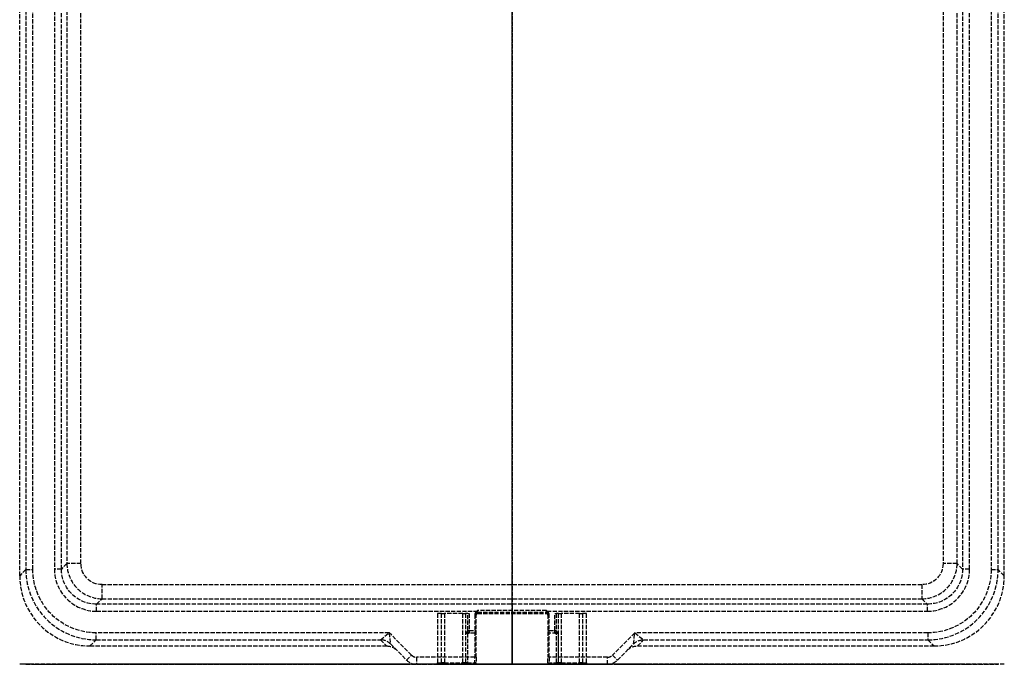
# Model space of a CAD drawing. Header units: millimetres. Extents: x -175 to 175, y 0 to 458.
# Tile 1 of 2: x -175 to 175, y 0 to 229. Entities that reach past the tile are written whole.
import ezdxf

# ---------------------------------------------------------------- set-up
doc = ezdxf.new("R2010")
doc.units = ezdxf.units.MM
doc.header["$LTSCALE"] = 10
doc.linetypes.add('ALLCAD_Strich', pattern=[0.2, 0.15, -0.05])
for name, color, linetype in [('BESCH_KONT_sich_schn_ansi_2d', 40, 'Continuous'), ('BESCH_KONT_sich_schn_grun_2d', 10, 'Continuous'), ('BESCH_KONT_sich_schn_seit_2d', 160, 'Continuous')]:
    doc.layers.add(name, color=color, linetype=linetype)

msp = doc.modelspace()

# ---------------------------------------------------------------- linework, layer by layer
at = {"layer": 'BESCH_KONT_sich_schn_ansi_2d', "linetype": 'ALLCAD_Strich'}
for p, q in [((-150.02, 0), (-175, 0)), ((-172.81, 0, 62.59), (-175, 0)), ((-170.32, 0, 65), (-147.83, 0, 65)), ((-158.22, 0, 7.33), (-160.15, 0, 62.59)), ((-153.22, 0, 2.5), (-145.72, 0, 2.5)), ((-150.02, 0), (-44.57, 0)), ((-150.02, 0), (-147.83, 0, 62.59)), ((-43.65, 0, 65), (-147.83, 0, 65)), ((-147.83, 0, 62.59), (-147.83, 0, 65)), ((-147.83, 0, 62.59), (-46.75, 0, 62.59)), ((-147.65, 0, 62.59), (-147.65, 0, 65)), ((-147.65, 0, 62.59), (-145.72, 0, 7.33)), ((-145.72, 0, 2.5), (-145.72, 0, 7.33)), ((145.72, 0, 2.5), (-145.72, 0, 2.5)), ((-145.72, 0, 7.33), (145.72, 0, 7.33)), ((-46.75, 0, 62.33), (-44.57, 0)), ((46.75, 0, 62.59), (-46.75, 0, 62.59)), ((-44.57, 0), (-41.03, 0)), ((-35.7, 0, 65), (-43.65, 0, 65)), ((-41.03, 0), (-43.22, 0, 62.5)), ((-43.22, 0, 62.5), (-37.46, 0, 62.5)), ((-41.03, 0), (-37.46, 0)), ((-33.93, 0), (-37.46, 0)), ((-37.46, 0, 62.5), (-37.46, 0)), ((-33.93, 0, 62.5), (-37.46, 0, 62.5)), ((-35.7, 0, 65), (-33.93, 0, 65)), ((-33.93, 0), (-27, 0)), ((-13.25, 0, 65), (-33.93, 0, 65)), ((-33.93, 0, 62.5), (-13.25, 0, 62.5)), ((-33.93, 0), (-33.93, 0, 62.5)), ((-33.93, 0, 65), (-33.93, 0, 62.5)), ((-26.5, 0), (-27, 0)), ((-25.53, 0, 55.54), (-27, 0)), ((-15.21, 0), (-26.5, 0)), ((-26.5, 0), (-25.03, 0, 55.53)), ((-25.53, 0, 55.54), (-25.03, 0, 55.53)), ((-24.03, 0, 57), (-24.03, 0, 56.5)), ((-17.49, 0, 57), (-24.03, 0, 57)), ((-24.03, 0, 56.5), (-17.49, 0, 56.5)), ((-17.49, 0, 57), (-17.49, 0, 56.5)), ((-15.99, 0, 55.52), (-16.49, 0, 55.51)), ((-16.49, 0, 55.51), (-16.37, 0, 46.99)), ((-15.87, 0, 47), (-16.37, 0, 46.99)), ((-16.37, 0, 46.99), (-15.71, 0, 0.99)), ((-16.36, 0, 46.5), (-15.87, 0, 46.5)), ((-15.87, 0, 47), (-16.36, 0, 46.5)), ((-15.87, 0, 47), (-15.99, 0, 55.52)), ((-15.87, 0, 46.5), (-15.87, 0, 47)), ((-13.25, 0, 47), (-15.87, 0, 47)), ((-15.87, 0, 46.5), (-13.25, 0, 46.5)), ((-15.21, 0, 1), (-15.86, 0, 46.5)), ((-15.21, 0, 1), (-15.71, 0, 0.99)), ((-15.71, 0, 0.49), (-15.71, 0, 0.99)), ((-15.21, 0), (-13.25, 0)), ((-15.21, 0, 1), (-15.21, 0)), ((-13.25, 0, 1), (-15.21, 0, 1)), ((-13.25, 0), (-12.25, 0)), ((-12.75, 0, 47), (-13.25, 0, 47)), ((-13.25, 0, 47), (-13.25, 0, 46.5)), ((-12.75, 0, 62.5), (-13.25, 0, 62.5)), ((-13.25, 0, 62.5), (-13.25, 0, 65)), ((-13.25, 0, 62.5), (-13.25, 0, 47)), ((-12.75, 0, 1), (-13.25, 0, 1)), ((-13.25, 0, 46.5), (-13.25, 0, 1)), ((-13.25, 0), (-13.25, 0, 1)), ((-12.75, 0, 64.5), (-12.75, 0, 62.5)), ((-12.75, 0, 47), (-12.75, 0, 62.5)), ((-12.75, 0, 1), (-12.75, 0, 47)), ((-12.75, 0, 1), (-12.75, 0, 0.5)), ((-12.25, 0, 0.5), (-12.75, 0, 0.5)), ((-12.75, 0, 63.99), (-12.25, 0, 63.99)), ((-12.25, 0), (12.25, 0)), ((-12.25, 0, 0.5), (-12.25, 0)), ((12.25, 0, 0.5), (-12.25, 0, 0.5)), ((-12.25, 0, 63.99), (12.25, 0, 63.99)), ((-12.25, 0, 0.5), (-12.25, 0, 63.99)), ((-12.25, 0, 64.99), (-12.25, 0, 63.99)), ((12.25, 0, 64.99), (-12.25, 0, 64.99)), ((12.25, 0, 64.99), (-12.25, 0, 64.99)), ((12.25, 0), (13.25, 0)), ((12.25, 0, 63.99), (12.25, 0, 64.99)), ((12.25, 0, 63.99), (12.75, 0, 63.99)), ((12.25, 0, 0.5), (12.25, 0)), ((12.75, 0, 0.5), (12.25, 0, 0.5)), ((12.25, 0, 63.99), (12.25, 0, 0.5)), ((12.75, 0, 46.5), (15.87, 0, 46.5)), ((12.75, 0, 46.5), (13.25, 0, 47)), ((13.25, 0, 62.5), (12.75, 0, 62.5)), ((12.75, 0, 62.5), (12.75, 0, 64.5)), ((12.75, 0, 62.5), (12.75, 0, 46.5)), ((12.75, 0, 0.5), (12.75, 0, 1)), ((12.75, 0, 46.5), (12.75, 0, 1)), ((12.75, 0, 1), (13.25, 0, 1)), ((13.25, 0, 62.5), (33.93, 0, 62.5)), ((13.25, 0, 47), (13.25, 0, 62.5)), ((15.87, 0, 47), (13.25, 0, 47)), ((13.25, 0), (15.21, 0)), ((33.93, 0, 65), (13.25, 0, 65)), ((13.25, 0, 65), (13.25, 0, 62.5)), ((15.21, 0, 1), (13.25, 0, 1)), ((13.25, 0, 1), (13.25, 0)), ((13.25, 0, 1), (13.25, 0, 46.5)), ((15.21, 0), (26.5, 0)), ((15.71, 0, 0.99), (15.21, 0, 1)), ((15.86, 0, 46.5), (15.21, 0, 1)), ((15.21, 0), (15.21, 0, 1)), ((15.71, 0, 0.99), (16.37, 0, 46.99)), ((15.71, 0, 0.99), (15.71, 0, 0.49)), ((15.99, 0, 55.52), (15.87, 0, 47)), ((16.37, 0, 46.99), (15.87, 0, 47)), ((15.87, 0, 47), (15.87, 0, 46.5)), ((15.99, 0, 55.52), (16.49, 0, 55.51)), ((16.37, 0, 46.99), (16.49, 0, 55.51)), ((24.03, 0, 57), (17.49, 0, 57)), ((17.49, 0, 57), (17.49, 0, 56.5)), ((17.49, 0, 56.5), (24.03, 0, 56.5)), ((24.03, 0, 57), (24.03, 0, 56.5)), ((25.53, 0, 55.54), (25.03, 0, 55.53)), ((25.03, 0, 55.53), (26.5, 0)), ((27, 0), (25.53, 0, 55.54)), ((27, 0), (26.5, 0)), ((27, 0), (33.93, 0)), ((30.45, 0, 0), (30.45, 0, 0.01)), ((30.46, 0, 0), (30.46, 0, 0)), ((30.46, 0, 0.01), (30.46, 0, 0.01)), ((30.46, 0, 0), (30.46, 0, 0)), ((30.46, 0, 0.01), (30.46, 0, 0)), ((30.46, 0, 0.01), (30.46, 0, 0.01)), ((30.46, 0, 0.01), (30.46, 0, 0)), ((30.46, 0, 0), (30.46, 0, 0.01)), ((30.46, 0, 0.01), (30.47, 0, 0.01)), ((30.46, 0, 0.01), (30.46, 0, 0)), ((30.47, 0, 0), (30.46, 0, 0)), ((30.46, 0, 0), (30.46, 0, 0.01)), ((30.46, 0, 0), (30.46, 0, 0)), ((30.46, 0, 0), (30.46, 0, 0)), ((30.46, 0, 0), (30.47, 0, 0)), ((30.47, 0, 0.01), (30.46, 0, 0.01)), ((30.47, 0, 0), (30.47, 0, 0)), ((30.47, 0, 0.01), (30.47, 0, 0.01)), ((30.47, 0, 0), (30.47, 0, 0.01)), ((30.47, 0, 0), (30.47, 0, 0)), ((30.47, 0, 0.01), (30.47, 0, 0)), ((30.47, 0, 0.01), (30.47, 0, 0.01)), ((30.47, 0, 0.01), (30.47, 0, 0)), ((30.47, 0, 0), (30.47, 0, 0.01)), ((30.47, 0, 0.01), (30.47, 0, 0.01)), ((30.47, 0, 0.01), (30.47, 0, 0.01)), ((33.93, 0, 62.5), (33.93, 0)), ((37.46, 0), (33.93, 0)), ((33.93, 0, 65), (35.7, 0, 65)), ((33.93, 0, 62.5), (33.93, 0, 65)), ((37.46, 0, 62.5), (33.93, 0, 62.5)), ((43.65, 0, 65), (35.7, 0, 65)), ((37.46, 0), (41.03, 0)), ((37.46, 0, 62.5), (43.22, 0, 62.5)), ((37.46, 0), (37.46, 0, 62.5)), ((41.03, 0), (44.57, 0)), ((43.22, 0, 62.5), (41.03, 0)), ((147.83, 0, 65), (43.65, 0, 65)), ((44.57, 0), (150.02, 0)), ((44.57, 0), (46.75, 0, 62.33)), ((46.75, 0, 62.59), (147.83, 0, 62.59)), ((145.72, 0, 2.5), (153.22, 0, 2.5)), ((145.72, 0, 7.33), (145.72, 0, 2.5)), ((145.72, 0, 7.33), (147.65, 0, 62.59)), ((147.65, 0, 62.59), (147.65, 0, 65)), ((147.83, 0, 65), (170.32, 0, 65)), ((147.83, 0, 65), (147.83, 0, 62.59)), ((147.83, 0, 62.59), (150.02, 0)), ((175, 0), (150.02, 0)), ((160.15, 0, 62.59), (158.22, 0, 7.33)), ((175, 0), (172.81, 0, 62.59))]:
    msp.add_line(p, q, dxfattribs=at)
at = {"layer": 'BESCH_KONT_sich_schn_ansi_2d', "linetype": 'ALLCAD_Strich', "extrusion": (0, -1, 0)}
for centre, radius, start, end in [((-170.32, 62.5), 2.5, 90, 178), ((-24.03, 55.5), 1.5, 90, 178.4792), ((-17.49, 55.5), 1.5, 0.8112, 90), ((-15.21, 0.5), 0.5, 180.8112, 270), ((-13.25, 0.5), 0.5, 270, 0), ((15.21, 0.5), 0.5, 270, 359.1888), ((17.49, 55.5), 1.5, 90, 179.1888), ((24.03, 55.5), 1.5, 1.5208, 90), ((30.46, 0), 0.00116, 180, 270), ((30.46, 0.01), 0.00116, 90, 180), ((30.46, 0), 0.00271, 270, 0), ((30.46, 0.01), 0.00271, 0, 90), ((30.47, 0), 0.00116, 180, 270), ((30.47, 0.01), 0.00116, 90, 180), ((30.47, 0), 0.00271, 270, 0), ((30.47, 0.01), 0.00271, 0, 90), ((30.47, 0.01), 0.00217, 270, 0), ((30.47, 0.01), 0.00217, 0, 90), ((170.32, 62.5), 2.5, 2, 90)]:
    msp.add_arc(centre, radius, start, end, dxfattribs=at)
at = {"layer": 'BESCH_KONT_sich_schn_ansi_2d', "linetype": 'ALLCAD_Strich', "extrusion": (0, 1, 0)}
for centre, radius, start, end in [((162.64, 62.5), 2.5, 90, 178), ((153.22, 7.5), 5, 270, 358), ((24.03, 55.5), 1, 1.5208, 90), ((17.49, 55.5), 1, 90, 179.1888), ((15.87, 47), 0.5, 270, 359.1888), ((13.25, 47), 0.5, 180, 270), ((13.25, 64.5), 0.5, 90, 180), ((12.25, 65.49), 0.5, 270, 273.3866), ((-12.25, 65.49), 0.5, 266.6134, 270), ((-13.25, 64.5), 0.5, 0, 90), ((-13.25, 0.5), 0.5, 270, 0), ((-15.87, 47), 0.5, 180.8112, 270), ((-17.49, 55.5), 1, 0.8112, 90), ((-24.03, 55.5), 1, 90, 178.4792), ((-30.46, 0.01), 0.00271, 0, 90), ((-30.46, 0), 0.00271, 270, 0), ((-30.46, 0.01), 0.00116, 90, 180), ((-30.46, 0), 0.00116, 180, 270), ((-30.47, 0.01), 0.00271, 0, 90), ((-30.47, 0), 0.00271, 270, 0), ((-30.47, 0.01), 0.00116, 90, 180), ((-30.47, 0), 0.00116, 180, 270), ((-30.47, 0.01), 0.00093, 90, 180), ((-30.47, 0.01), 0.00093, 180, 270), ((-153.22, 7.5), 5, 182, 270), ((-162.64, 62.5), 2.5, 2, 90)]:
    msp.add_arc(centre, radius, start, end, dxfattribs=at)
for centre, major_axis, ratio, start_param, end_param in [((-147.8, 0, 62.5), (25.01, 0, -0.09), 0.003484, -3.141483, -1.571905), ((-46.75, 0, 62.5), (-5, 0, -0.17), 0.034878, -2.355586, -1.569578), ((-46.75, 0, 62.76), (-5, 0, 0.07), 0.034896, -2.356195, -1.571301), ((-36.14, 0, 62.5), (-7.08, 0, 0.11), 0.353, -0.042296, -0.007389), ((-12.48, 0, 64.5), (0, 0, 0.5), 0.655544, 0, 0.360619), ((12.48, 0, 64.5), (0, 0, 0.5), 0.655544, -0.360619, 0), ((36.14, 0, 62.5), (7.08, 0, 0.11), 0.353, 0.007389, 0.042296), ((147.8, 0, 62.5), (25.01, 0, 0.09), 0.003484, -1.569688, -0.00011)]:
    msp.add_ellipse(centre, major_axis=major_axis, ratio=ratio, start_param=start_param, end_param=end_param, dxfattribs=at)
at = {"layer": 'BESCH_KONT_sich_schn_ansi_2d', "linetype": 'ALLCAD_Strich', "extrusion": (0, -1, 0)}
for centre, major_axis, ratio, start_param, end_param in [((-147.64, 0, 62.5), (-12.51, 0, 0.09), 0.006963, -1.569287, 0.000292), ((-145.71, 0, 7.5), (12.5, 0, 0.17), 0.013945, -3.1413, -1.571722), ((-36.14, 0, 62.33), (-10.61, 0, 0.37), 0.706247, 0.014379, 0.049285), ((-43.65, 0, 62.5), (-3.11, 0), 0.804738, -1.570796, -0.034907), ((-43.65, 0, 62.5), (0, 0, 2.5), 0.171573, -1.53589, 0), ((-35.7, 0, 62.5), (0, 0, 2.5), 0.707107, 0, 1.570796), ((35.7, 0, 62.5), (0, 0, 2.5), 0.707107, -1.570796, 0), ((46.75, 0, 62.76), (5, 0, 0.07), 0.034896, -2.356195, -1.571301), ((43.65, 0, 62.5), (0, 0, -2.5), 0.171573, -3.141593, -1.605703), ((46.75, 0, 62.5), (5, 0, -0.17), 0.034878, -2.355586, -1.569578), ((43.65, 0, 62.5), (3.11, 0), 0.804738, 0.034907, 1.570796), ((36.14, 0, 62.33), (10.61, 0, 0.37), 0.706247, -0.049285, -0.014379), ((145.71, 0, 7.5), (12.5, 0, -0.17), 0.013945, -1.569871, -0.000292), ((147.64, 0, 62.5), (-12.51, 0, -0.09), 0.006963, -3.141884, -1.572306)]:
    msp.add_ellipse(centre, major_axis=major_axis, ratio=ratio, start_param=start_param, end_param=end_param, dxfattribs=at)
at = {"layer": 'BESCH_KONT_sich_schn_ansi_2d', "linetype": 'ALLCAD_Strich'}
for points, knots in [([(-12.48, 0, 65), (-12.57, 0, 65), (-12.65, 0, 65), (-12.85, 0, 65), (-12.95, 0, 65), (-13.17, 0, 65), (-13.25, 0, 65), (-13.25, 0, 65)], [0, 0, 0, 0, 0.0338054, 0.0338054, 0.0791194, 0.0791194, 0.1533357, 0.1533357, 0.1533357, 0.1533357]), ([(-12.75, 0, 64.5), (-12.75, 0, 64.54), (-12.71, 0, 64.6), (-12.6, 0, 64.73), (-12.55, 0, 64.79), (-12.45, 0, 64.9), (-12.41, 0, 64.94), (-12.37, 0, 64.97)], [-0.1533357, -0.1533357, -0.1533357, -0.1533357, -0.0791194, -0.0791194, -0.0338054, -0.0338054, 0, 0, 0, 0]), ([(-12.28, 0, 64.99), (-12.29, 0, 64.99), (-12.31, 0, 65), (-12.33, 0, 65), (-12.35, 0, 65), (-12.37, 0, 65), (-12.39, 0, 65), (-12.41, 0, 65), (-12.43, 0, 65), (-12.45, 0, 65), (-12.47, 0, 65), (-12.48, 0, 65)], [0.00713684, 0.00713684, 0.00713684, 0.00713684, 0.01163254, 0.01163254, 0.01612823, 0.01612823, 0.02062392, 0.02062392, 0.02511962, 0.02511962, 0.02961531, 0.02961531, 0.02961531, 0.02961531]), ([(-12.25, 0, 64.99), (-12.27, 0, 64.99), (-12.29, 0, 64.99), (-12.33, 0, 64.99), (-12.35, 0, 65), (-12.37, 0, 65), (-12.39, 0, 65), (-12.4, 0, 65), (-12.44, 0, 65), (-12.46, 0, 65), (-12.48, 0, 65)], [-0.00049237, -0.00049237, -0.00049237, -0.00049237, 0.00703455, 0.00703455, 0.01456147, 0.01456147, 0.01456147, 0.02208839, 0.02208839, 0.02961531, 0.02961531, 0.02961531, 0.02961531]), ([(-12.37, 0, 64.97), (-12.36, 0, 64.97), (-12.35, 0, 64.98), (-12.33, 0, 64.99), (-12.32, 0, 64.99), (-12.31, 0, 64.99), (-12.3, 0, 64.99), (-12.29, 0, 64.99), (-12.28, 0, 64.99)], [-0.02961531, -0.02961531, -0.02961531, -0.02961531, -0.02208839, -0.02208839, -0.01456147, -0.01456147, -0.01456147, -0.00713684, -0.00713684, -0.00713684, -0.00713684]), ([(-12.28, 0, 64.99), (-12.28, 0, 64.99), (-12.28, 0, 64.99), (-12.27, 0, 64.99), (-12.26, 0, 64.99), (-12.25, 0, 64.99)], [-0.007136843, -0.007136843, -0.007136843, -0.007136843, -0.007034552, -0.007034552, 0.000492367, 0.000492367, 0.000492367, 0.000492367]), ([(12.48, 0, 65), (12.46, 0, 65), (12.44, 0, 65), (12.4, 0, 65), (12.39, 0, 65), (12.37, 0, 65), (12.35, 0, 65), (12.33, 0, 64.99), (12.29, 0, 64.99), (12.27, 0, 64.99), (12.25, 0, 64.99)], [0, 0, 0, 0, 0.00752692, 0.00752692, 0.01505384, 0.01505384, 0.01505384, 0.02258076, 0.02258076, 0.03010768, 0.03010768, 0.03010768, 0.03010768]), ([(12.25, 0, 64.99), (12.26, 0, 64.99), (12.27, 0, 64.99), (12.28, 0, 64.99), (12.28, 0, 64.99), (12.28, 0, 64.99)], [-0.030107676, -0.030107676, -0.030107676, -0.030107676, -0.022580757, -0.022580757, -0.022478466, -0.022478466, -0.022478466, -0.022478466]), ([(12.28, 0, 64.99), (12.29, 0, 64.99), (12.3, 0, 64.99), (12.31, 0, 64.99), (12.32, 0, 64.99), (12.33, 0, 64.99), (12.35, 0, 64.98), (12.36, 0, 64.97), (12.37, 0, 64.97)], [-0.02247847, -0.02247847, -0.02247847, -0.02247847, -0.01505384, -0.01505384, -0.01505384, -0.00752692, -0.00752692, 0, 0, 0, 0]), ([(12.28, 0, 64.99), (12.29, 0, 64.99), (12.31, 0, 65), (12.33, 0, 65), (12.35, 0, 65), (12.37, 0, 65), (12.39, 0, 65), (12.41, 0, 65), (12.43, 0, 65), (12.45, 0, 65), (12.47, 0, 65), (12.48, 0, 65)], [-0.02247847, -0.02247847, -0.02247847, -0.02247847, -0.01798277, -0.01798277, -0.01348708, -0.01348708, -0.00899139, -0.00899139, -0.00449569, -0.00449569, 0, 0, 0, 0]), ([(12.37, 0, 64.97), (12.41, 0, 64.94), (12.45, 0, 64.9), (12.55, 0, 64.79), (12.6, 0, 64.73), (12.71, 0, 64.6), (12.75, 0, 64.54), (12.75, 0, 64.5)], [-0.1533357, -0.1533357, -0.1533357, -0.1533357, -0.1195304, -0.1195304, -0.0742163, -0.0742163, 0, 0, 0, 0]), ([(13.25, 0, 65), (13.25, 0, 65), (13.17, 0, 65), (12.95, 0, 65), (12.85, 0, 65), (12.65, 0, 65), (12.57, 0, 65), (12.48, 0, 65)], [0, 0, 0, 0, 0.0742163, 0.0742163, 0.1195304, 0.1195304, 0.1533357, 0.1533357, 0.1533357, 0.1533357])]:
    msp.add_open_spline(points, degree=3, knots=knots, dxfattribs=at)
at = {"layer": 'BESCH_KONT_sich_schn_grun_2d', "linetype": 'ALLCAD_Strich'}
for p, q in [((-175, 31.48), (-175, 426.52)), ((-172.81, 424.33), (-172.81, 33.67)), ((-170.32, 33.67), (-170.32, 424.33)), ((-162.64, 424.15), (-162.64, 33.85)), ((-160.15, 33.85), (-160.15, 424.15)), ((160.15, 424.15), (160.15, 33.85)), ((162.64, 33.85), (162.64, 424.15)), ((170.32, 424.33), (170.32, 33.67)), ((172.81, 33.67), (172.81, 424.33)), ((175, 31.48), (175, 426.52)), ((-158.22, 422.22), (-158.22, 35.78)), ((-153.22, 35.78), (-153.22, 422.22)), ((153.22, 422.22), (153.22, 35.78)), ((158.22, 35.78), (158.22, 422.22)), ((-158.22, 35.78), (-160.15, 33.85)), ((-153.22, 35.78), (-158.22, 35.78)), ((158.22, 35.78), (153.22, 35.78)), ((160.15, 33.85), (158.22, 35.78)), ((-172.81, 33.67), (-175, 31.48)), ((-172.81, 33.67), (-170.32, 33.67)), ((-160.15, 33.85), (-162.64, 33.85)), ((162.64, 33.85), (160.15, 33.85)), ((170.32, 33.67), (172.81, 33.67)), ((175, 31.48), (172.81, 33.67)), ((-145.72, 23.28), (-145.72, 28.28)), ((145.72, 28.28), (-145.72, 28.28)), ((145.72, 28.28), (145.72, 23.28)), ((-147.65, 21.35), (-145.72, 23.28)), ((147.65, 21.35), (-147.65, 21.35)), ((-147.65, 18.86), (-147.65, 21.35)), ((-145.72, 23.28), (145.72, 23.28)), ((145.72, 23.28), (147.65, 21.35)), ((147.65, 18.86), (147.65, 21.35)), ((-147.65, 18.86), (-12.48, 18.86)), ((-26.5, 18), (-26.5, 0.5)), ((-25.03, 18), (-26.5, 18)), ((-25.03, 0.5), (-25.03, 18)), ((-25.03, 18), (-24.03, 18)), ((-24.03, 18), (-24.03, 0.5)), ((-17.49, 18), (-24.03, 18)), ((-17.49, 0.5), (-17.49, 18)), ((-17.49, 18), (-16.49, 18)), ((-16.49, 18), (-16.49, 0.5)), ((-15.71, 18), (-16.49, 18)), ((-15.71, 18), (-15.21, 18)), ((-15.71, 12), (-15.71, 18)), ((-15.21, 18), (-15.21, 12)), ((-13.25, 17.59), (-13.25, 2.5)), ((-12.75, 17.59), (-13.25, 17.59)), ((-12.75, 2.5), (-12.75, 17.59)), ((-12.37, 18.72), (-12.48, 18.86)), ((12.25, 19.1), (-12.25, 19.1)), ((-12.25, 19.1), (-12.25, 18)), ((-12.25, 18.5), (12.25, 18.5)), ((-12.25, 18), (12.25, 18)), ((12.25, 18), (12.25, 19.1)), ((12.48, 18.86), (12.37, 18.72)), ((12.48, 18.86), (147.65, 18.86)), ((13.25, 17.59), (12.75, 17.59)), ((12.75, 17.59), (12.75, 2.5)), ((13.25, 2.5), (13.25, 17.59)), ((15.21, 12), (15.21, 18)), ((15.21, 18), (15.71, 18)), ((15.71, 18), (15.71, 12)), ((16.49, 18), (15.71, 18)), ((16.49, 0.5), (16.49, 18)), ((16.49, 18), (17.49, 18)), ((17.49, 18), (17.49, 0.5)), ((24.03, 18), (17.49, 18)), ((24.03, 0.5), (24.03, 18)), ((24.03, 18), (25.03, 18)), ((25.03, 18), (25.03, 0.5)), ((26.5, 18), (25.03, 18)), ((26.5, 0.5), (26.5, 18)), ((-13.25, 17.5), (-12.75, 17.5)), ((13.25, 17.5), (12.75, 17.5)), ((-43.65, 11.18), (-147.83, 11.18)), ((-147.83, 8.69), (-147.83, 11.18)), ((-46.75, 8.69), (-43.65, 11.18)), ((-35.7, 3.23), (-43.65, 11.18)), ((-43.65, 11.18), (-43.22, 7.22)), ((-16.37, 0.5), (-16.37, 11.5)), ((-16.37, 11.5), (-15.71, 11.5)), ((-15.87, 11), (-15.87, 0.5)), ((-13.25, 11), (-15.86, 11)), ((-15.71, 12), (-15.21, 12)), ((-15.21, 12), (-13.25, 12)), ((-13.25, 12), (-12.75, 12)), ((13.25, 12), (12.75, 12)), ((13.25, 12), (15.21, 12)), ((15.86, 11), (13.25, 11)), ((15.21, 12), (15.71, 12)), ((15.71, 11.5), (16.37, 11.5)), ((15.87, 0.5), (15.87, 11)), ((16.37, 11.5), (16.37, 0.5)), ((43.65, 11.18), (35.7, 3.23)), ((43.22, 7.22), (43.65, 11.18)), ((147.83, 11.18), (43.65, 11.18)), ((43.65, 11.18), (46.75, 8.69)), ((147.83, 11.18), (147.83, 8.69)), ((-150.02, 6.5), (-147.83, 8.69)), ((-147.83, 8.69), (-46.75, 8.69)), ((-46.75, 8.68), (-44.57, 6.5)), ((-43.22, 7.22), (-37.46, 1.46)), ((37.46, 1.46), (43.22, 7.22)), ((44.57, 6.5), (46.75, 8.68)), ((46.75, 8.69), (147.83, 8.69)), ((147.83, 8.69), (150.02, 6.5)), ((-150.02, 6.5), (-44.57, 6.5)), ((44.57, 6.5), (150.02, 6.5)), ((-37.46, 1.46), (-35.7, 3.23)), ((-13.25, 2.5), (-33.93, 2.5)), ((-33.93, 2.5), (-33.93, 0)), ((-26.5, 0.5), (-25.03, 0.5)), ((-24.03, 0.5), (-25.03, 0.5)), ((-24.03, 0.5), (-24.03, 0)), ((-24.03, 0.5), (-17.49, 0.5)), ((-17.49, 0.5), (-17.49, 0)), ((-16.49, 0.5), (-17.49, 0.5)), ((-16.49, 0.5), (-16.37, 0.5)), ((-15.87, 0.5), (-16.37, 0.5)), ((-15.87, 0), (-15.87, 0.5)), ((-15.87, 0.5), (-13.25, 0.5)), ((-12.75, 2.5), (-13.25, 2.5)), ((-13.25, 0), (-13.25, 2.5)), ((-12.75, 0.5), (-13.25, 0.5)), ((-12.75, 2.5), (-12.75, 0.5)), ((13.25, 2.5), (12.75, 2.5)), ((12.75, 0.5), (12.75, 2.5)), ((12.75, 0.5), (15.87, 0.5)), ((33.93, 2.5), (13.25, 2.5)), ((13.25, 2.5), (13.25, 0)), ((16.37, 0.5), (15.87, 0.5)), ((15.87, 0.5), (15.87, 0)), ((16.37, 0.5), (16.49, 0.5)), ((17.49, 0.5), (16.49, 0.5)), ((17.49, 0.5), (17.49, 0)), ((17.49, 0.5), (24.03, 0.5)), ((24.03, 0.5), (24.03, 0)), ((25.03, 0.5), (24.03, 0.5)), ((25.03, 0.5), (26.5, 0.5)), ((33.93, 0), (33.93, 2.5)), ((35.7, 3.23), (37.46, 1.46)), ((-33.93, 0), (-13.25, 0)), ((13.25, 0), (33.93, 0)), ((30.45, 0), (30.45, -0.01)), ((30.46, -0.01), (30.45, -0.01)), ((30.46, 0), (30.46, -0.01)), ((30.46, 0), (30.46, -0.01)), ((30.46, 0), (30.46, -0.01)), ((30.46, 0), (30.46, -0.01)), ((30.46, 0), (30.46, -0.01)), ((30.46, 0), (30.46, -0.01)), ((30.46, 0), (30.46, -0.01)), ((30.46, 0), (30.46, -0.01)), ((30.46, -0.01), (30.46, 0)), ((30.46, 0), (30.46, -0.01)), ((30.46, -0.01), (30.46, -0.01)), ((30.46, -0.01), (30.46, -0.01)), ((30.47, -0.01), (30.46, -0.01)), ((30.47, 0), (30.47, -0.01)), ((30.47, 0), (30.47, -0.01)), ((30.47, 0), (30.47, -0.01)), ((30.47, 0), (30.47, -0.01)), ((30.47, 0), (30.47, -0.01)), ((30.47, 0), (30.47, -0.01)), ((30.47, 0), (30.47, -0.01)), ((30.47, 0), (30.47, -0.01)), ((30.47, 0), (30.47, -0.01)), ((30.47, 0), (30.47, -0.01)), ((30.47, 0), (30.47, -0.01)), ((30.47, 0), (30.47, -0.01)), ((30.47, -0.01), (30.47, -0.01)), ((30.47, -0.01), (30.47, -0.01)), ((30.47, -0.01), (30.47, -0.01)), ((30.47, -0.01), (30.47, -0.01))]:
    msp.add_line(p, q, dxfattribs=at)
for centre, radius, start, end in [((-12.25, 17.5), 1, 90, 180), ((-12.25, 17.5), 0.5, 90, 180), ((12.25, 17.5), 1, 0, 90), ((12.25, 17.5), 0.5, 0, 90), ((-13.25, 11.5), 0.5, 270, 0), ((13.25, 11.5), 0.5, 180, 270), ((-33.93, 5), 5, 225, 270), ((-33.93, 5), 2.5, 225, 270), ((-13.25, 0.5), 0.5, 270, 0), ((13.25, 0.5), 0.5, 180, 270), ((33.93, 5), 2.5, 270, 315), ((33.93, 5), 5, 270, 315)]:
    msp.add_arc(centre, radius, start, end, dxfattribs=at)
for centre, major_axis, ratio, start_param, end_param in [((-145.71, 35.79), (-8.84, -8.84), 0.999756, -0.784789, 0.784789), ((145.71, 35.79), (8.84, -8.84), 0.999756, -0.784789, 0.784789), ((-147.8, 33.7), (-17.69, -17.69), 0.999026, -0.784789, 0.784789), ((-147.64, 33.86), (-10.62, -10.62), 0.998783, -0.784789, 0.784789), ((147.64, 33.86), (10.62, -10.62), 0.998783, -0.784789, 0.784789), ((147.8, 33.7), (17.69, -17.69), 0.999026, -0.784789, 0.784789), ((-149.98, 31.52), (-17.7, -17.7), 0.998783, -0.784789, 0.784789), ((149.98, 31.52), (17.7, -17.7), 0.998783, -0.784789, 0.784789), ((-15.87, 11.5), (-0.356, 0.356), 0.985941, 0.792477, 2.349115), ((-15.71, 12), (0, 0.5), 0.014159, -3.141593, -1.570796), ((-15.21, 11.5), (0, -0.5), 0.9999, -1.570796, 0), ((15.21, 11.5), (0, -0.5), 0.9999, 0, 1.570796), ((15.71, 12), (0, -0.5), 0.014159, -1.570796, 0), ((15.87, 11.5), (0.356, 0.356), 0.985941, -2.349115, -0.792477), ((-46.75, 3.69), (-4.62, 1.91), 0.999286, -1.963243, -1.17835), ((-36.14, 8.68), (-10.61, 0.01), 0.024678, -0.010204, 0.024703), ((-46.75, 3.68), (3.54, 3.54), 0.998783, 0, 0.786007), ((36.14, 8.68), (10.61, 0.01), 0.024678, -0.024703, 0.010204), ((-27, 0.5), (0.5, 0), 0.999648, -1.570796, 0), ((-15.99, 0.5), (0, -0.5), 0.9999, -1.570796, 0), ((-15.87, 0.5), (0, 0.5), 0.9999, 1.570796, 3.141593), ((15.87, 0.5), (0, -0.5), 0.9999, 0, 1.570796), ((25.53, 0.5), (0, -0.5), 0.999648, -1.570796, 0), ((27, 0.5), (-0.5, 0), 0.999648, 0, 1.570796)]:
    msp.add_ellipse(centre, major_axis=major_axis, ratio=ratio, start_param=start_param, end_param=end_param, dxfattribs=at)
at = {"layer": 'BESCH_KONT_sich_schn_grun_2d', "linetype": 'ALLCAD_Strich', "extrusion": (0, 0, -1)}
for centre, major_axis, ratio, start_param, end_param in [((-145.71, 35.79), (-5.31, -5.31), 0.998783, -0.784789, 0.784789), ((145.71, 35.79), (5.31, -5.31), 0.998783, -0.784789, 0.784789), ((-147.8, 33.7), (-15.93, -15.93), 0.998783, -0.784789, 0.784789), ((-147.64, 33.86), (-8.85, -8.85), 0.998297, -0.784789, 0.784789), ((147.64, 33.86), (8.85, -8.85), 0.998297, -0.784789, 0.784789), ((147.8, 33.7), (15.93, -15.93), 0.998783, -0.784789, 0.784789), ((-15.86, 11.5), (-0.5, 0), 0.9999, -1.570796, -1.556638), ((-15.21, 12), (0, -1), 0.00708, -1.570796, 0), ((15.21, 12), (0, 1), 0.00708, -3.141593, -1.570796), ((15.86, 11.5), (0.5, 0), 0.9999, 1.556638, 1.570796), ((-36.14, 3.68), (-7.08, 3.54), 0.014786, -0.044427, -0.009521), ((46.75, 3.69), (4.62, 1.91), 0.999286, -1.963243, -1.17835), ((46.75, 3.68), (-3.54, 3.54), 0.998783, 0, 0.786007), ((36.14, 3.68), (7.08, 3.54), 0.014786, 0.009521, 0.044427), ((-44.57, 1.5), (-3.54, 3.54), 0.998783, 0.784789, 1.570796), ((44.57, 1.5), (3.54, 3.54), 0.998783, -1.570796, -0.784789), ((-25.53, 0.5), (0, -0.5), 0.999648, -1.570796, 0), ((15.99, 0.5), (0, -0.5), 0.9999, -1.570796, 0)]:
    msp.add_ellipse(centre, major_axis=major_axis, ratio=ratio, start_param=start_param, end_param=end_param, dxfattribs=at)
at = {"layer": 'BESCH_KONT_sich_schn_grun_2d', "linetype": 'ALLCAD_Strich'}
for points, knots in [([(-12.48, 18.86), (-12.57, 18.78), (-12.65, 18.71), (-12.85, 18.53), (-12.95, 18.41), (-13.17, 18.08), (-13.25, 17.84), (-13.25, 17.59)], [0, 0, 0, 0, 0.0338054, 0.0338054, 0.0791194, 0.0791194, 0.1533357, 0.1533357, 0.1533357, 0.1533357]), ([(-12.75, 17.59), (-12.75, 17.73), (-12.71, 17.87), (-12.6, 18.13), (-12.55, 18.24), (-12.45, 18.48), (-12.41, 18.59), (-12.37, 18.72)], [-0.1533357, -0.1533357, -0.1533357, -0.1533357, -0.0791194, -0.0791194, -0.0338054, -0.0338054, 0, 0, 0, 0]), ([(-12.25, 19.1), (-12.27, 19.08), (-12.29, 19.06), (-12.33, 19.02), (-12.35, 19), (-12.37, 18.98), (-12.39, 18.96), (-12.4, 18.94), (-12.44, 18.9), (-12.46, 18.88), (-12.48, 18.86)], [-0.00049237, -0.00049237, -0.00049237, -0.00049237, 0.00703455, 0.00703455, 0.01456147, 0.01456147, 0.01456147, 0.02208839, 0.02208839, 0.02961531, 0.02961531, 0.02961531, 0.02961531]), ([(-12.37, 18.72), (-12.36, 18.75), (-12.35, 18.78), (-12.33, 18.84), (-12.32, 18.88), (-12.31, 18.91), (-12.3, 18.94), (-12.29, 18.97), (-12.27, 19.03), (-12.26, 19.06), (-12.25, 19.1)], [-0.02961531, -0.02961531, -0.02961531, -0.02961531, -0.02208839, -0.02208839, -0.01456147, -0.01456147, -0.01456147, -0.00703455, -0.00703455, 0.00049237, 0.00049237, 0.00049237, 0.00049237]), ([(12.48, 18.86), (12.46, 18.88), (12.44, 18.9), (12.4, 18.94), (12.39, 18.96), (12.37, 18.98), (12.35, 19), (12.33, 19.02), (12.29, 19.06), (12.27, 19.08), (12.25, 19.1)], [0, 0, 0, 0, 0.00752692, 0.00752692, 0.01505384, 0.01505384, 0.01505384, 0.02258076, 0.02258076, 0.03010768, 0.03010768, 0.03010768, 0.03010768]), ([(12.25, 19.1), (12.26, 19.06), (12.27, 19.03), (12.29, 18.97), (12.3, 18.94), (12.31, 18.91), (12.32, 18.88), (12.33, 18.84), (12.35, 18.78), (12.36, 18.75), (12.37, 18.72)], [-0.03010768, -0.03010768, -0.03010768, -0.03010768, -0.02258076, -0.02258076, -0.01505384, -0.01505384, -0.01505384, -0.00752692, -0.00752692, 0, 0, 0, 0]), ([(12.37, 18.72), (12.41, 18.59), (12.45, 18.48), (12.55, 18.24), (12.6, 18.13), (12.71, 17.87), (12.75, 17.73), (12.75, 17.59)], [-0.1533357, -0.1533357, -0.1533357, -0.1533357, -0.1195304, -0.1195304, -0.0742163, -0.0742163, 0, 0, 0, 0]), ([(13.25, 17.59), (13.25, 17.84), (13.17, 18.08), (12.95, 18.41), (12.85, 18.53), (12.65, 18.71), (12.57, 18.78), (12.48, 18.86)], [0, 0, 0, 0, 0.0742163, 0.0742163, 0.1195304, 0.1195304, 0.1533357, 0.1533357, 0.1533357, 0.1533357])]:
    msp.add_open_spline(points, degree=3, knots=knots, dxfattribs=at)
at = {"layer": 'BESCH_KONT_sich_schn_seit_2d', "linetype": 'ALLCAD_Strich'}
for p, q in [((0, 31.48), (0, 426.52)), ((0, 33.67, 65), (0, 424.33, 65)), ((0, 424.33, 62.59), (0, 33.67, 62.59)), ((0, 422.22, 7.33), (0, 35.78, 7.33)), ((0, 35.78, 2.5), (0, 422.22, 2.5)), ((0, 35.78, 7.33), (0, 33.85, 62.59)), ((0, 35.78, 7.33), (0, 35.78, 2.5)), ((0, 35.78, 2.5), (0, 28.28, 2.5)), ((0, 33.85, 65), (0, 33.85, 62.59)), ((0, 33.67, 65), (0, 11.18, 65)), ((0, 33.67, 62.59), (0, 33.67, 65)), ((0, 33.67, 62.59), (0, 31.48)), ((0, 6.5), (0, 31.48)), ((0, 21.35, 62.59), (0, 23.28, 7.33)), ((0, 12, 0.49), (0, 18, 0.49)), ((0, 17.5, 0.5), (0, 18, 0.5)), ((0, 18, 55.51), (0, 0.5, 55.51)), ((0, 18, 56.5), (0, 0.5, 56.5)), ((0, 0.5, 55.53), (0, 18, 55.53)), ((0, 18, 55.53), (0, 18, 56.5)), ((0, 18, 55.53), (0, 18)), ((0, 18, 56.5), (0, 18, 63.99)), ((0, 18, 63.99), (0, 17.5, 63.99)), ((0, 17.59, 65), (0, 17.59, 64.5)), ((0, 2.5, 64.5), (0, 17.59, 64.5)), ((0, 17.5), (0, 17.5, 0.5)), ((0, 17.5, 0.5), (0, 12, 0.5)), ((0, 17.5, 63.99), (0, 17.5, 0.5)), ((0, 12), (0, 12, 0.49)), ((0, 12, 0.49), (0, 12, 0.5)), ((0, 11.5, 46.5), (0, 11, 46.5)), ((0, 0.5, 46.99), (0, 11.5, 46.99)), ((0, 11.5, 47), (0, 0.5, 47)), ((0, 11, 46.5), (0, 11.5, 47)), ((0, 11.5, 46.99), (0, 11.5, 0.99)), ((0, 11, 1), (0, 11.5, 1)), ((0, 11.5, 46.99), (0, 11.5, 47)), ((0, 3.23, 65), (0, 11.18, 65)), ((0, 11, 46.5), (0, 0.5, 46.5)), ((0, 11, 1), (0, 11, 46.5)), ((0, 6.5), (0, 8.69, 62.59)), ((0, 5.03), (0, 7.22, 62.5)), ((0, 7.22, 62.5), (0, 1.46, 62.5)), ((0, 6.5), (0, 5.03)), ((0, 5.03), (0, 1.46)), ((0, 3.23, 65), (0, 2.5, 65)), ((0, 2.5, 65), (0, 2.5, 64.5)), ((0, 0), (0, 1.46)), ((0, 1.46, 62.5), (0, 1.46)), ((0, 0, 62.5), (0, 1.46, 62.5)), ((0, 0, 47), (0, 0.5, 47)), ((0, 0.5), (0, 0.5, 55.53)), ((0, 0.5, 56.5), (0, 0.5, 55.53)), ((0, 0.5, 56.5), (0, 0.5, 62.5)), ((0, 0), (0, 0, 62.5)), ((0, 0, 0.01), (0, -0.01, 0.01)), ((0, 0, 0.01), (0, -0.01, 0.01)), ((0, 0, 0), (0, -0.01, 0)), ((0, 0, 0), (0, -0.01, 0)), ((0, 0, 0), (0, -0.01, 0)), ((0, 0, 0.01), (0, -0.01, 0.01)), ((0, -0.01, 0.01), (0, 0, 0.01)), ((0, 0, 0.01), (0, -0.01, 0.01)), ((0, 0, 0), (0, -0.01, 0)), ((0, 0, 0.01), (0, -0.01, 0.01)), ((0, 0, 0.01), (0, -0.01, 0.01)), ((0, 0, 0), (0, -0.01, 0)), ((0, 0, 0), (0, -0.01, 0)), ((0, 0, 0.01), (0, -0.01, 0.01)), ((0, 0, 0.01), (0, -0.01, 0.01)), ((0, -0.01, 0.01), (0, -0.01, 0.01)), ((0, -0.01, 0), (0, -0.01, 0.01)), ((0, -0.01, 0), (0, -0.01, 0))]:
    msp.add_line(p, q, dxfattribs=at)
at = {"layer": 'BESCH_KONT_sich_schn_seit_2d', "linetype": 'ALLCAD_Strich', "extrusion": (1, 0, 0)}
for centre, radius, start, end in [((28.28, 7.5), 5, 182, 270), ((18.86, 62.5), 2.5, 2, 90), ((19, 63.99), 1.5, 160.2464, 180), ((12, 0.99), 0.5, 180, 270), ((11.18, 62.5), 2.5, 90, 178), ((0.5, 47), 0.5, 180, 270)]:
    msp.add_arc(centre, radius, start, end, dxfattribs=at)
at = {"layer": 'BESCH_KONT_sich_schn_seit_2d', "linetype": 'ALLCAD_Strich', "extrusion": (-1, 0, 0)}
for centre, radius, start, end in [((-19, 63.99), 1, 0, 95.5232), ((-18.5, 0.5), 0.5, 270, 0), ((-12, 1), 1, 270, 0), ((-12, 1), 0.5, 270, 0), ((-2.5, 62.5), 2.5, 0, 90), ((-2.5, 62.5), 2, 0, 90), ((-0.5, 57), 0.5, 270, 0)]:
    msp.add_arc(centre, radius, start, end, dxfattribs=at)
for centre, major_axis, ratio, start_param, end_param in [((0, 35.79, 7.5), (0, -12.5, -0.17), 0.013945, -1.569871, -0.000292), ((0, 33.86, 62.5), (0, 12.51, -0.09), 0.006963, -3.141884, -1.572306), ((0, 11.5, 47), (0, 0.5, 0.5), 0.007079, 1.577875, 3.134513), ((0, 11.5, 1), (0, -0.5), 0.014158, -1.570796, 0), ((0, 11.18, 62.5), (0, -3.96), 0.630602, 0.034907, 1.570796), ((0, 3.68, 62.5), (0, 5, -0.17), 0.034878, -0.786007, 0), ((0, 0.5, 47), (0, 0.5), 0.014158, 1.570796, 3.141593), ((0, 0.5, 55.54), (0, -0.5), 0.026539, -1.570796, 0), ((0, 0.5, 55.52), (0, -0.5), 0.014158, -1.570796, 0)]:
    msp.add_ellipse(centre, major_axis=major_axis, ratio=ratio, start_param=start_param, end_param=end_param, dxfattribs=at)
at = {"layer": 'BESCH_KONT_sich_schn_seit_2d', "linetype": 'ALLCAD_Strich', "extrusion": (1, 0, 0)}
for centre, major_axis, ratio, start_param, end_param in [((0, 33.7, 62.5), (0, -25.01, 0.09), 0.003484, -1.569688, -0.00011), ((0, 18.86, 64.5), (0, 0, 0.5), 0.755157, 0, 0.360619), ((0, 3.69, 62.76), (0, 5, -0.17), 0.014454, -0.784894, 0), ((0, 3.68, 62.5), (0, 3.54, 0.36), 0.699511, -0.145545, -0.110639), ((0, 3.23, 62.5), (0, 0, 2.5), 0.707107, 0, 1.570796)]:
    msp.add_ellipse(centre, major_axis=major_axis, ratio=ratio, start_param=start_param, end_param=end_param, dxfattribs=at)
at = {"layer": 'BESCH_KONT_sich_schn_seit_2d', "linetype": 'ALLCAD_Strich'}
for points, knots in [([(0, 18.72, 64.97), (0, 18.75, 64.97), (0, 18.78, 64.98), (0, 18.84, 64.99), (0, 18.88, 64.99), (0, 18.91, 64.99), (0, 18.94, 64.99), (0, 18.97, 64.99), (0, 19.03, 64.99), (0, 19.06, 64.99), (0, 19.1, 64.99)], [-0.02961531, -0.02961531, -0.02961531, -0.02961531, -0.02208839, -0.02208839, -0.01456147, -0.01456147, -0.01456147, -0.00703455, -0.00703455, 0.00049237, 0.00049237, 0.00049237, 0.00049237]), ([(0, 17.59, 64.5), (0, 17.73, 64.54), (0, 17.87, 64.6), (0, 18.13, 64.73), (0, 18.24, 64.79), (0, 18.48, 64.9), (0, 18.59, 64.94), (0, 18.72, 64.97)], [-0.1533357, -0.1533357, -0.1533357, -0.1533357, -0.0791194, -0.0791194, -0.0338054, -0.0338054, 0, 0, 0, 0])]:
    msp.add_open_spline(points, degree=3, knots=knots, dxfattribs=at)

doc.saveas('drawing.dxf')
